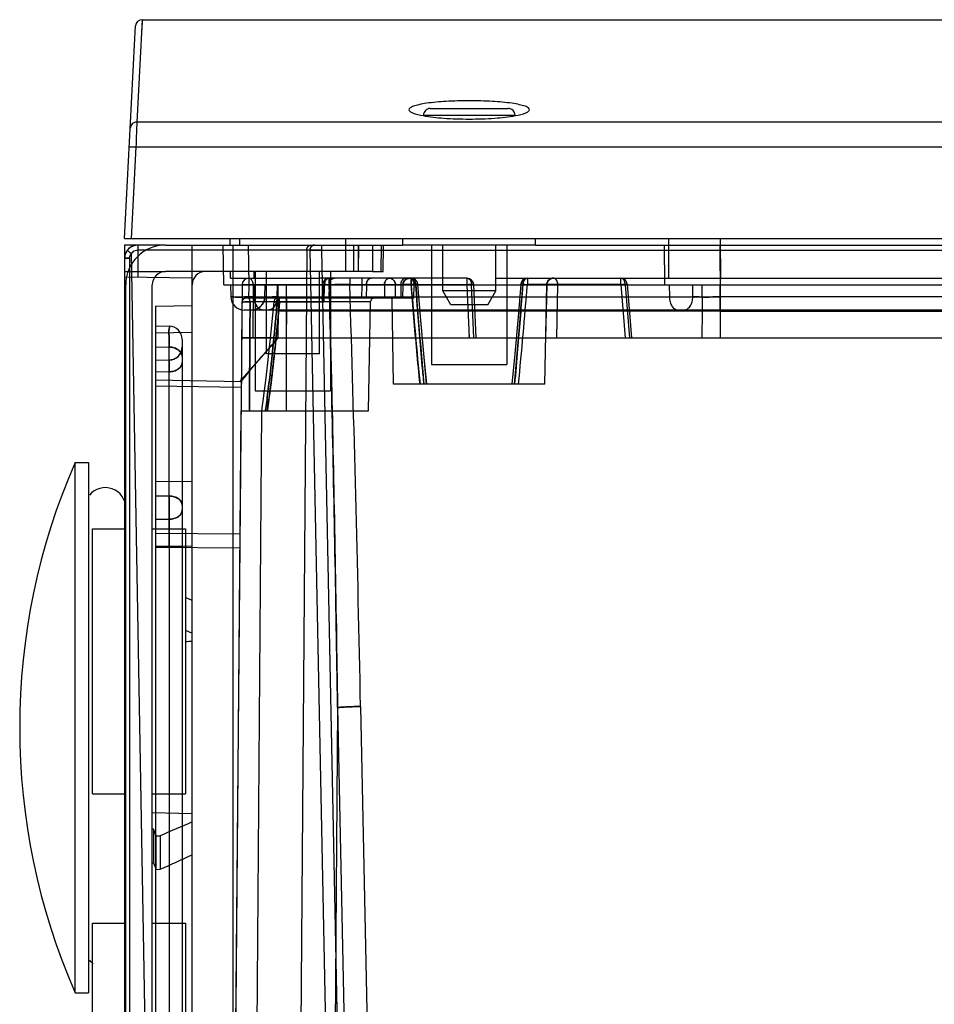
# Model space of a CAD drawing. Header units: millimetres. Extents: x 42 to 339, y 169 to 362.
# Tile 3 of 11: x 48 to 117, y 274 to 348. Entities that reach past the tile are written whole.
import ezdxf

# ---------------------------------------------------------------- set-up
doc = ezdxf.new("R2010")
doc.units = ezdxf.units.MM
doc.header["$LTSCALE"] = 34.608482
doc.layers.get('0').update_dxf_attribs({"linetype": 'CONTINUOUS'})

msp = doc.modelspace()

# ---------------------------------------------------------------- linework, layer by layer
at = {"color": 7, "linetype": 'Continuous'}
for p, q in [((56.78, 348.063), (56.74, 347.305)), ((56.78, 348.063), (56.753, 347.564)), ((56.78, 348.063), (128.069, 348.063)), ((55.44, 331.563), (56.28, 347.589)), ((56.753, 347.564), (56.375, 340.339)), ((78.501, 341.363), (84.38, 341.363)), ((325.394, 340.339), (56.375, 340.339)), ((77.99, 340.863), (84.891, 340.863)), ((56.302, 338.47), (55.94, 331.563)), ((56.302, 338.47), (325.346, 338.47)), ((55.44, 331.563), (330.94, 331.563)), ((63.419, 331.063), (63.414, 331.563)), ((64.14, 331.063), (64.14, 331.563)), ((72.14, 329.063), (72.14, 331.563)), ((76.44, 331.063), (76.436, 331.563)), ((86.44, 331.063), (86.445, 331.563)), ((96.494, 328.563), (96.483, 331.563)), ((100.403, 328.563), (100.392, 331.563)), ((55.44, 331.063), (55.44, 233.189)), ((58.54, 331.063), (55.44, 331.063)), ((56.44, 331.063), (56.44, 328.634)), ((69.421, 330.666), (56.44, 330.666)), ((58.54, 331.063), (74.14, 331.063)), ((60.54, 328.063), (60.541, 331.063)), ((62.94, 328.063), (62.888, 331.063)), ((63.64, 233.563), (63.64, 331.063)), ((64.855, 328.063), (64.803, 331.063)), ((69.18, 330.666), (68.45, 234.058)), ((69.421, 330.666), (71.371, 234.058)), ((70.288, 331.063), (70.288, 330.684)), ((70.288, 330.684), (72.238, 234.037)), ((70.288, 330.684), (309.551, 330.684)), ((72.733, 329.063), (72.741, 331.063)), ((72.733, 329.063), (72.748, 331.063)), ((73.087, 329.063), (73.094, 331.063)), ((73.087, 329.063), (73.101, 331.063)), ((74.14, 331.063), (74.14, 329.063)), ((74.14, 331.063), (76.441, 331.063)), ((74.794, 329.063), (74.829, 331.063)), ((74.94, 329.063), (74.975, 331.063)), ((86.44, 331.063), (76.441, 331.063)), ((78.605, 331.063), (78.605, 322.063)), ((79.44, 327.602), (79.44, 331.063)), ((83.44, 327.602), (83.44, 331.063)), ((84.275, 331.063), (84.275, 322.063)), ((86.44, 331.063), (170.519, 331.063)), ((96.178, 328.063), (96.157, 331.063)), ((100.341, 331.063), (100.369, 327.145)), ((55.826, 330.066), (55.826, 233.81)), ((55.952, 330.423), (57.634, 234.058)), ((55.44, 329.063), (58.54, 329.063)), ((74.14, 329.063), (58.54, 329.063)), ((60.54, 304.259), (60.54, 329.063)), ((63.44, 328.563), (63.436, 329.063)), ((65.231, 328.563), (65.227, 329.063)), ((65.305, 329.063), (65.305, 320.063)), ((66.14, 322.863), (66.14, 329.063)), ((70.14, 322.863), (70.14, 329.063)), ((70.975, 329.063), (70.975, 320.063)), ((74.14, 329.063), (74.94, 329.063)), ((60.54, 328.563), (55.44, 328.652)), ((63.44, 328.563), (66.14, 328.563)), ((64.809, 328.563), (64.809, 328.072)), ((66.14, 328.563), (70.14, 328.563)), ((79.44, 328.563), (70.14, 328.563)), ((72.426, 328.563), (71.265, 328.563)), ((72.426, 328.563), (72.426, 328.089)), ((73.33, 328.563), (73.33, 328.072)), ((76.932, 328.563), (76.639, 328.563)), ((76.932, 328.563), (76.639, 328.563)), ((77.059, 328.563), (77.059, 328.089)), ((77.059, 328.089), (77.059, 328.563)), ((81.275, 328.563), (79.44, 328.563)), ((83.44, 328.563), (174.44, 328.563)), ((85.821, 328.563), (85.821, 328.089)), ((92.861, 328.089), (92.861, 328.563)), ((55.54, 231.363), (55.54, 328.063)), ((57.54, 228.063), (57.54, 328.063)), ((62.94, 328.063), (329.44, 328.063)), ((64.309, 328.067), (63.44, 228.563)), ((63.44, 328.063), (63.456, 327.145)), ((64.809, 328.072), (64.8, 327.063)), ((81.617, 328.072), (64.809, 328.072)), ((65.152, 328.072), (65.117, 324.063)), ((65.198, 328.063), (65.214, 327.145)), ((66.024, 327.145), (66.04, 328.063)), ((66.966, 327.145), (66.982, 328.063)), ((67.005, 328.063), (67.04, 326.063)), ((67.633, 328.063), (67.668, 326.063)), ((70.378, 328.077), (70.348, 327.018)), ((70.476, 326.765), (70.511, 328.067)), ((70.511, 328.067), (70.476, 326.765)), ((70.879, 328.067), (70.511, 328.067)), ((70.878, 328.072), (70.849, 327.063)), ((72.426, 328.089), (77.059, 328.089)), ((73.33, 328.072), (73.322, 327.063)), ((73.683, 328.072), (73.676, 327.063)), ((75.048, 328.072), (75.056, 327.063)), ((75.886, 327.063), (75.877, 328.072)), ((76.285, 328.072), (76.268, 327.063)), ((76.432, 328.072), (76.414, 327.063)), ((77.272, 327.063), (77.287, 328.072)), ((80.04, 326.563), (79.44, 327.602)), ((83.44, 327.602), (79.44, 327.602)), ((81.448, 324.063), (81.288, 328.072)), ((81.791, 324.063), (81.617, 328.072)), ((81.949, 324.063), (81.774, 328.084)), ((82.84, 326.563), (83.44, 327.602)), ((87.282, 328.072), (85.476, 328.072)), ((92.861, 328.089), (85.821, 328.089)), ((87.151, 320.563), (87.282, 328.072)), ((87.278, 328.072), (87.2, 324.063)), ((87.279, 328.072), (87.201, 324.063)), ((88.043, 324.063), (88.121, 328.072)), ((93.203, 328.072), (88.121, 328.072)), ((92.861, 328.089), (93.187, 324.063)), ((93.203, 328.072), (93.528, 324.063)), ((93.359, 328.103), (93.686, 324.063)), ((96.521, 328.063), (96.528, 327.145)), ((98.298, 327.145), (98.305, 328.063)), ((98.977, 328.063), (98.991, 326.063)), ((100.349, 328.063), (100.363, 326.063)), ((100.356, 327.145), (100.362, 328.063)), ((64.339, 326.914), (64.298, 326.765)), ((64.448, 327.023), (64.339, 326.914)), ((64.597, 327.063), (64.448, 327.023)), ((77.272, 327.063), (64.597, 327.063)), ((65.214, 327.145), (98.298, 327.145)), ((75.73, 320.563), (75.617, 327.063)), ((100.356, 327.145), (100.356, 326.163)), ((326.356, 327.145), (100.356, 327.145)), ((100.369, 326.163), (100.369, 327.145)), ((57.79, 326.463), (60.54, 326.511)), ((57.79, 326.463), (57.79, 235.663)), ((64.294, 326.765), (64.229, 318.563)), ((327.925, 326.163), (64.456, 326.163)), ((73.985, 326.768), (64.918, 326.768)), ((65.33, 326.211), (65.025, 326.163)), ((70.476, 326.765), (66.96, 326.765)), ((67.631, 326.768), (67.643, 318.563)), ((73.842, 318.563), (73.985, 326.768)), ((82.84, 326.563), (80.04, 326.563)), ((67.04, 326.063), (67.005, 324.018)), ((67.668, 326.063), (67.04, 326.063)), ((67.668, 326.063), (67.633, 324.063)), ((98.991, 326.063), (67.668, 326.063)), ((98.991, 326.063), (98.977, 324.063)), ((100.363, 326.063), (98.991, 326.063)), ((100.363, 326.063), (100.349, 324.063)), ((100.363, 326.063), (325.24, 326.063)), ((57.79, 324.963), (58.808, 324.945)), ((57.79, 324.442), (60.54, 324.49)), ((59.79, 323.945), (59.79, 238.745)), ((64.144, 320.746), (67.005, 324.022)), ((64.274, 324.063), (327.93, 324.063)), ((81.448, 324.063), (81.44, 324.247)), ((57.79, 323.381), (58.808, 323.364)), ((58.808, 310.37), (58.808, 323.364)), ((58.808, 322.381), (57.79, 322.363)), ((70.14, 322.863), (66.14, 322.863)), ((78.605, 322.063), (84.275, 322.063)), ((58.808, 321.502), (57.79, 321.484)), ((64.245, 320.75), (57.79, 320.863)), ((64.241, 320.311), (57.79, 320.424)), ((87.151, 320.563), (75.73, 320.563)), ((65.305, 320.063), (70.975, 320.063)), ((64.226, 318.563), (73.842, 318.563)), ((65.768, 318.563), (65.095, 228.563)), ((51.715, 274.663), (51.715, 314.663)), ((51.715, 314.663), (52.74, 314.663)), ((52.74, 314.663), (52.74, 274.663)), ((60.54, 313.223), (57.79, 313.203)), ((57.79, 312.142), (58.808, 312.135)), ((59.79, 311.428), (59.79, 308.317)), ((58.808, 310.37), (57.79, 310.363)), ((53.04, 289.663), (53.04, 309.663)), ((53.04, 309.663), (55.54, 309.663)), ((57.54, 309.663), (60.04, 309.663)), ((64.145, 309.256), (57.79, 309.302)), ((60.04, 309.663), (60.04, 289.663)), ((60.54, 308.345), (57.79, 308.325)), ((57.79, 308.325), (58.808, 308.317)), ((58.808, 308.249), (57.79, 308.242)), ((64.135, 308.196), (57.79, 308.242)), ((58.808, 308.317), (58.808, 251.808)), ((58.808, 308.317), (59.79, 308.317)), ((59.79, 308.249), (58.808, 308.249)), ((60.54, 304.259), (60.04, 304.488)), ((60.54, 304.259), (60.04, 304.488)), ((60.54, 301.154), (60.54, 304.259)), ((60.04, 302), (60.54, 301.784)), ((60.04, 302), (60.54, 301.784)), ((60.54, 288.171), (60.54, 301.154)), ((71.513, 296.17), (71.002, 228.563)), ((71.513, 296.17), (72.877, 228.563)), ((73.245, 296.257), (74.611, 228.563)), ((53.04, 289.663), (55.54, 289.663)), ((57.54, 289.663), (60.04, 289.663)), ((57.54, 288.252), (60.54, 288.171)), ((60.54, 285.067), (60.54, 288.171)), ((57.64, 287.011), (57.54, 287.012)), ((57.64, 287.011), (57.64, 284.464)), ((57.84, 286.508), (57.64, 287.011)), ((57.84, 283.967), (57.84, 286.508)), ((57.84, 286.508), (58.14, 286.504)), ((58.14, 286.504), (58.14, 283.97)), ((60.54, 233.563), (60.54, 285.067)), ((57.54, 284.463), (57.64, 284.464)), ((57.64, 284.464), (57.84, 283.967)), ((57.84, 283.967), (58.14, 283.97)), ((53.04, 249.413), (53.04, 279.913)), ((53.04, 279.913), (55.54, 279.913)), ((57.54, 279.913), (60.04, 279.913)), ((60.04, 279.913), (60.04, 249.413)), ((51.715, 274.663), (52.74, 274.663))]:
    msp.add_line(p, q, dxfattribs=at)
for points in [[(55.637, 330.659), (55.491, 330.377), (55.44, 330.063)], [(56.44, 331.063), (56.135, 331.015), (55.858, 330.876), (55.637, 330.659)], [(76.432, 328.072), (76.467, 328.246), (76.56, 328.398), (76.699, 328.505), (76.828, 328.552), (76.932, 328.563)], [(76.432, 328.072), (76.502, 328.318), (76.685, 328.498), (76.932, 328.563)], [(78.227, 320.563), (78.003, 322.876), (77.779, 325.39), (77.555, 328.104)], [(78.229, 320.563), (78.008, 322.863), (77.784, 325.376), (77.558, 328.103)], [(85.323, 328.103), (85.095, 325.358), (84.871, 322.845), (84.652, 320.563)], [(66.024, 327.145), (65.971, 326.84), (65.827, 326.567), (65.607, 326.35), (65.33, 326.211)], [(67.002, 327.063), (66.86, 327.027), (66.752, 326.929), (66.703, 326.79)], [(66.861, 327.027), (66.753, 326.929), (66.704, 326.79)], [(66.703, 326.79), (66.41, 323.789), (66.103, 321.046), (65.776, 318.563)], [(85.096, 325.375), (84.872, 322.861), (84.652, 320.563)], [(59.79, 323.38), (59.742, 323.074), (59.604, 322.798), (59.387, 322.578), (59.113, 322.434)], [(59.604, 322.798), (59.387, 322.578), (59.113, 322.434), (58.808, 322.381)], [(64.226, 318.563), (63.965, 288.563), (63.703, 258.563), (63.44, 228.563)]]:
    msp.add_lwpolyline(points, dxfattribs=at)
for centre, radius, start, end in [((56.78, 347.563), 0.5, 89.98104, 177), ((56.44, 330.063), 1, 89.99953, 180), ((58.54, 328.063), 3, 90, 180), ((58.54, 328.063), 1, 90, 180), ((61.54, 328.063), 1, 90, 180), ((64.809, 328.063), 0.5, 90, 179.5), ((70.878, 328.063), 0.5, 90, 178.39449), ((70.971, 328.158), 0.438, 137.28183, 143.54336), ((75.401, 328.063), 0.5, 89.46741, 89.99703), ((76.932, 328.063), 0.5, 90, 179), ((77.059, 328.063), 0.5, 4.82863, 90), ((77.059, 328.063), 0.5, 4.58156, 89.935), ((81.275, 328.063), 0.5, 2.48195, 90.00171), ((85.821, 328.063), 0.5, 90, 175.41743), ((87.778, 328.063), 0.5, 89.88532, 178.88879), ((87.779, 328.063), 0.5, 134.51791, 179.00457), ((87.782, 328.063), 0.5, 90, 179), ((87.778, 328.063), 0.5, 89.88687, 134.52013), ((92.861, 328.063), 0.5, 4.63246, 90), ((-2733.404, 240.087), 2807.211, 1.146519, 1.796435), ((-2733.088, 240.095), 2806.895, 1.146479, 1.796468), ((470.974, 359.358), 395.154, 184.5387, 185.6343), ((-308.091, 359.358), 395.152, 354.36572, 355.46132), ((-308.717, 359.398), 395.779, 354.36887, 355.46273), ((64.456, 327.163), 1, 180.99982, 269.9997), ((64.597, 326.763), 0.3, 90, 179.5), ((65.025, 327.163), 1, 270, 359), ((74.285, 326.763), 0.3, 90.00289, 179), ((98.433, 1777.639), 1450.495, 269.92472, 270.076446), ((98.436, 1633.461), 1306.317, 269.916293, 270.084766), ((58.79, 323.945), 1, 0.00698, 88.99857), ((58.79, 323.38), 1, 271, 360), ((97.54, 294.663), 50, 156.42182, 203.57818), ((53.99, 311.213), 1.55, 0, 140.24196), ((53.99, 278.113), 1.55, 219.75804, 233.65004)]:
    msp.add_arc(centre, radius, start, end, dxfattribs=at)
for points, knots in [([(81.44, 341.948), (80.856, 341.948), (79.778, 341.918), (78.511, 341.81), (77.693, 341.668), (77.316, 341.572), (77.093, 341.48), (76.967, 341.41), (76.892, 341.327), (76.893, 341.274)], [0, 0, 0, 0, 0.373995, 0.690878, 0.813017, 0.905336, 0.939691, 0.966307, 1, 1, 1, 1]), ([(85.988, 341.274), (85.989, 341.327), (85.914, 341.41), (85.788, 341.48), (85.564, 341.572), (85.188, 341.668), (84.37, 341.81), (83.103, 341.918), (82.024, 341.948), (81.44, 341.948)], [0, 0, 0, 0, 0.033693, 0.060313, 0.09467, 0.186988, 0.309122, 0.625998, 1, 1, 1, 1]), ([(76.893, 341.274), (76.894, 341.228), (76.983, 341.118), (77.339, 340.956), (77.686, 340.876), (77.953, 340.826)], [0, 0, 0, 0, 0.116678, 0.315072, 1, 1, 1, 1]), ([(78.501, 341.363), (78.435, 341.363), (78.302, 341.337), (78.133, 341.227), (78.018, 341.061), (77.99, 340.928), (77.99, 340.863)], [0, 0, 0, 0, 0.250104, 0.500147, 0.750107, 1, 1, 1, 1]), ([(84.891, 340.863), (84.891, 340.928), (84.863, 341.061), (84.748, 341.227), (84.578, 341.337), (84.446, 341.363), (84.38, 341.363)], [0, 0, 0, 0, 0.249898, 0.499853, 0.749891, 1, 1, 1, 1]), ([(84.922, 340.825), (85.19, 340.875), (85.539, 340.955), (85.897, 341.118), (85.987, 341.228), (85.988, 341.274)], [0, 0, 0, 0, 0.685131, 0.883499, 1, 1, 1, 1]), ([(56.375, 340.339), (56.252, 340.339), (55.996, 340.243), (55.882, 339.994), (55.876, 339.872)], [0, 0, 0, 0, 0.502234, 1, 1, 1, 1]), ([(56.375, 340.339), (56.372, 340.266), (56.349, 339.643), (56.324, 339.02), (56.302, 338.47)], [0, 0, 0, 0, 0.117284, 1, 1, 1, 1]), ([(77.953, 340.826), (78.467, 340.73), (79.631, 340.608), (80.797, 340.569), (81.44, 340.569)], [0, 0, 0, 0, 0.448747, 1, 1, 1, 1]), ([(81.44, 340.569), (82.082, 340.569), (83.247, 340.607), (84.408, 340.729), (84.922, 340.825)], [0, 0, 0, 0, 0.550968, 1, 1, 1, 1]), ([(55.802, 338.47), (55.803, 338.473), (55.821, 338.475), (55.845, 338.479), (55.893, 338.48), (55.982, 338.481), (56.121, 338.478), (56.238, 338.473), (56.302, 338.47)], [0, 0, 0, 0, 0.021854, 0.079373, 0.171618, 0.295654, 0.61934, 1, 1, 1, 1]), ([(55.952, 330.423), (55.899, 330.463), (55.791, 330.528), (55.735, 330.613), (55.627, 330.645), (55.637, 330.659)], [0, 0, 0, 0, 0.50218, 0.866264, 1, 1, 1, 1]), ([(55.952, 330.423), (55.899, 330.463), (55.791, 330.528), (55.735, 330.613), (55.627, 330.645), (55.637, 330.659)], [0, 0, 0, 0, 0.502157, 0.866252, 1, 1, 1, 1]), ([(56.44, 330.666), (56.374, 330.665), (56.242, 330.646), (56.078, 330.551), (55.987, 330.469), (55.952, 330.423)], [0, 0, 0, 0, 0.353898, 0.692873, 1, 1, 1, 1]), ([(69.18, 330.666), (69.18, 330.734), (69.211, 330.868), (69.34, 331.022), (69.466, 331.063), (69.526, 331.063)], [0, 0, 0, 0, 0.353784, 0.687475, 1, 1, 1, 1]), ([(69.421, 330.666), (69.422, 330.733), (69.452, 330.865), (69.578, 331.02), (69.706, 331.063), (69.768, 331.063)], [0, 0, 0, 0, 0.345702, 0.678451, 1, 1, 1, 1]), ([(69.768, 331.063), (69.709, 331.063), (69.584, 331.024), (69.454, 330.872), (69.422, 330.736), (69.421, 330.666)], [0, 0, 0, 0, 0.305055, 0.63645, 1, 1, 1, 1]), ([(69.421, 330.666), (69.496, 330.67), (69.671, 330.675), (69.96, 330.68), (70.174, 330.683), (70.288, 330.684)], [0, 0, 0, 0, 0.257964, 0.607182, 1, 1, 1, 1]), ([(70.288, 330.684), (70.174, 330.683), (69.96, 330.68), (69.671, 330.675), (69.496, 330.67), (69.421, 330.666)], [0, 0, 0, 0, 0.392831, 0.742047, 1, 1, 1, 1]), ([(55.44, 330.063), (55.44, 330.079), (55.541, 330.044), (55.635, 330.078), (55.76, 330.066), (55.826, 330.066)], [0, 0, 0, 0, 0.127047, 0.48488, 1, 1, 1, 1]), ([(55.826, 330.066), (55.803, 330.066), (55.755, 330.066), (55.684, 330.066), (55.626, 330.066), (55.583, 330.065), (55.554, 330.065), (55.527, 330.065), (55.504, 330.065), (55.485, 330.064), (55.471, 330.064), (55.461, 330.064), (55.456, 330.064), (55.451, 330.064), (55.447, 330.063), (55.444, 330.063), (55.442, 330.063), (55.441, 330.063), (55.44, 330.063), (55.44, 330.063)], [0, 0, 0, 0, 0.184357, 0.371161, 0.549919, 0.632653, 0.708964, 0.77751, 0.837573, 0.888584, 0.92998, 0.946918, 0.961379, 0.973431, 0.983142, 0.99058, 0.995816, 0.998922, 1, 1, 1, 1]), ([(55.826, 330.066), (55.827, 330.111), (55.837, 330.201), (55.879, 330.323), (55.925, 330.394), (55.952, 330.423)], [0, 0, 0, 0, 0.352464, 0.692143, 1, 1, 1, 1]), ([(65.049, 328.419), (65.029, 328.448), (64.984, 328.499), (64.901, 328.551), (64.839, 328.563), (64.809, 328.563)], [0, 0, 0, 0, 0.36256, 0.69171, 1, 1, 1, 1]), ([(65.152, 328.072), (65.151, 328.112), (65.143, 328.196), (65.11, 328.314), (65.072, 328.387), (65.049, 328.419)], [0, 0, 0, 0, 0.333925, 0.678661, 1, 1, 1, 1]), ([(70.62, 328.418), (70.596, 328.386), (70.556, 328.315), (70.52, 328.195), (70.511, 328.11), (70.511, 328.067)], [0, 0, 0, 0, 0.316857, 0.653007, 1, 1, 1, 1]), ([(70.62, 328.418), (70.596, 328.386), (70.556, 328.315), (70.52, 328.195), (70.511, 328.11), (70.511, 328.067)], [0, 0, 0, 0, 0.316857, 0.653007, 1, 1, 1, 1]), ([(70.878, 328.563), (70.846, 328.563), (70.781, 328.551), (70.691, 328.5), (70.641, 328.447), (70.62, 328.418)], [0, 0, 0, 0, 0.306265, 0.639419, 1, 1, 1, 1]), ([(70.878, 328.563), (70.851, 328.563), (70.795, 328.554), (70.716, 328.517), (70.671, 328.477), (70.65, 328.455)], [0, 0, 0, 0, 0.309326, 0.643579, 1, 1, 1, 1]), ([(70.878, 328.072), (70.881, 328.13), (70.884, 328.239), (70.878, 328.402), (70.865, 328.48), (70.892, 328.563), (70.878, 328.563)], [0, 0, 0, 0, 0.357431, 0.68747, 0.912899, 1, 1, 1, 1]), ([(70.877, 328.481), (70.874, 328.443), (70.873, 328.356), (70.888, 328.22), (70.882, 328.121), (70.878, 328.072)], [0, 0, 0, 0, 0.276689, 0.639726, 1, 1, 1, 1]), ([(70.878, 328.563), (70.881, 328.563), (70.88, 328.544), (70.88, 328.523), (70.878, 328.496), (70.877, 328.481)], [0, 0, 0, 0, 0.116554, 0.447032, 1, 1, 1, 1]), ([(71.265, 328.563), (71.197, 328.563), (71.049, 328.507), (70.912, 328.312), (70.88, 328.15), (70.879, 328.067)], [0, 0, 0, 0, 0.300468, 0.636289, 1, 1, 1, 1]), ([(70.879, 328.067), (70.88, 328.154), (70.914, 328.32), (71.057, 328.512), (71.202, 328.563), (71.269, 328.563)], [0, 0, 0, 0, 0.37882, 0.710413, 1, 1, 1, 1]), ([(73.683, 328.072), (73.684, 328.104), (73.689, 328.169), (73.707, 328.248), (73.728, 328.308), (73.746, 328.349), (73.763, 328.38), (73.778, 328.403), (73.789, 328.419), (73.8, 328.435), (73.817, 328.455), (73.839, 328.478), (73.868, 328.503), (73.91, 328.532), (73.967, 328.556), (74.014, 328.563), (74.037, 328.563)], [0, 0, 0, 0, 0.144421, 0.294363, 0.364897, 0.431833, 0.494915, 0.524975, 0.554039, 0.582855, 0.611777, 0.66976, 0.7277, 0.785362, 0.8992, 1, 1, 1, 1]), ([(74.037, 328.563), (74.014, 328.563), (73.966, 328.556), (73.909, 328.531), (73.868, 328.503), (73.839, 328.478), (73.812, 328.45), (73.788, 328.42), (73.767, 328.387), (73.747, 328.351), (73.729, 328.311), (73.708, 328.252), (73.689, 328.172), (73.684, 328.106), (73.683, 328.072)], [0, 0, 0, 0, 0.102931, 0.216088, 0.273399, 0.33098, 0.3886, 0.445962, 0.503821, 0.565489, 0.630863, 0.699708, 0.846054, 1, 1, 1, 1]), ([(73.683, 328.072), (73.684, 328.104), (73.689, 328.169), (73.707, 328.248), (73.728, 328.308), (73.746, 328.349), (73.763, 328.38), (73.778, 328.403), (73.789, 328.419), (73.8, 328.435), (73.817, 328.455), (73.839, 328.478), (73.868, 328.503), (73.91, 328.532), (73.967, 328.556), (74.014, 328.563), (74.037, 328.563)], [0, 0, 0, 0, 0.14442, 0.294361, 0.364894, 0.431831, 0.494912, 0.524972, 0.554036, 0.582852, 0.611774, 0.669756, 0.727696, 0.785358, 0.899195, 1, 1, 1, 1]), ([(75.401, 328.563), (75.34, 328.563), (75.206, 328.507), (75.079, 328.318), (75.049, 328.158), (75.048, 328.072)], [0, 0, 0, 0, 0.280406, 0.605265, 1, 1, 1, 1]), ([(75.048, 328.072), (75.048, 328.114), (75.057, 328.199), (75.092, 328.317), (75.131, 328.388), (75.153, 328.419)], [0, 0, 0, 0, 0.348286, 0.684674, 1, 1, 1, 1]), ([(75.153, 328.419), (75.175, 328.449), (75.222, 328.501), (75.309, 328.551), (75.372, 328.563), (75.401, 328.563)], [0, 0, 0, 0, 0.367438, 0.703386, 1, 1, 1, 1]), ([(75.401, 328.563), (75.482, 328.563), (75.647, 328.517), (75.829, 328.332), (75.876, 328.16), (75.877, 328.072)], [0, 0, 0, 0, 0.32349, 0.646927, 1, 1, 1, 1]), ([(75.735, 328.419), (75.705, 328.45), (75.638, 328.503), (75.522, 328.552), (75.44, 328.563), (75.401, 328.563)], [0, 0, 0, 0, 0.343926, 0.684064, 1, 1, 1, 1]), ([(75.877, 328.072), (75.877, 328.114), (75.865, 328.2), (75.816, 328.32), (75.764, 328.389), (75.735, 328.419)], [0, 0, 0, 0, 0.335805, 0.669635, 1, 1, 1, 1]), ([(76.285, 328.072), (76.286, 328.104), (76.291, 328.169), (76.309, 328.248), (76.33, 328.308), (76.348, 328.349), (76.365, 328.38), (76.38, 328.403), (76.391, 328.419), (76.403, 328.435), (76.419, 328.455), (76.441, 328.478), (76.47, 328.503), (76.513, 328.532), (76.569, 328.556), (76.617, 328.563), (76.639, 328.563)], [0, 0, 0, 0, 0.14442, 0.294361, 0.364894, 0.431831, 0.494912, 0.524972, 0.554036, 0.582852, 0.611774, 0.669756, 0.727696, 0.785358, 0.899195, 1, 1, 1, 1]), ([(76.285, 328.072), (76.286, 328.104), (76.291, 328.169), (76.309, 328.248), (76.33, 328.308), (76.348, 328.349), (76.365, 328.38), (76.38, 328.403), (76.391, 328.419), (76.403, 328.435), (76.419, 328.455), (76.441, 328.478), (76.47, 328.503), (76.513, 328.532), (76.569, 328.556), (76.617, 328.563), (76.639, 328.563)], [0, 0, 0, 0, 0.144421, 0.294363, 0.364897, 0.431833, 0.494915, 0.524975, 0.55404, 0.582855, 0.611777, 0.66976, 0.7277, 0.785362, 0.8992, 1, 1, 1, 1]), ([(77.133, 328.474), (77.115, 328.493), (77.075, 328.525), (77.006, 328.556), (76.956, 328.563), (76.932, 328.563)], [0, 0, 0, 0, 0.346745, 0.672544, 1, 1, 1, 1]), ([(76.932, 328.563), (76.963, 328.563), (77.027, 328.551), (77.113, 328.499), (77.16, 328.448), (77.181, 328.419)], [0, 0, 0, 0, 0.311597, 0.641185, 1, 1, 1, 1]), ([(77.404, 328.071), (77.4, 328.131), (77.382, 328.248), (77.324, 328.412), (77.208, 328.527), (77.107, 328.563), (77.059, 328.563)], [0, 0, 0, 0, 0.275146, 0.537991, 0.778828, 1, 1, 1, 1]), ([(77.405, 328.072), (77.401, 328.129), (77.383, 328.244), (77.327, 328.408), (77.21, 328.526), (77.108, 328.563), (77.06, 328.563)], [0, 0, 0, 0, 0.26352, 0.531131, 0.778128, 1, 1, 1, 1]), ([(77.287, 328.072), (77.291, 328.118), (77.283, 328.22), (77.224, 328.357), (77.165, 328.439), (77.133, 328.474)], [0, 0, 0, 0, 0.317477, 0.678052, 1, 1, 1, 1]), ([(77.181, 328.419), (77.205, 328.387), (77.244, 328.314), (77.279, 328.196), (77.286, 328.112), (77.286, 328.072)], [0, 0, 0, 0, 0.324251, 0.668853, 1, 1, 1, 1]), ([(81.288, 328.072), (81.283, 328.128), (81.28, 328.235), (81.283, 328.398), (81.299, 328.477), (81.26, 328.563), (81.275, 328.563)], [0, 0, 0, 0, 0.343325, 0.676258, 0.91001, 1, 1, 1, 1]), ([(81.284, 328.474), (81.282, 328.491), (81.276, 328.52), (81.276, 328.542), (81.271, 328.563), (81.275, 328.563)], [0, 0, 0, 0, 0.554703, 0.888125, 1, 1, 1, 1]), ([(81.275, 328.563), (81.336, 328.563), (81.473, 328.502), (81.589, 328.309), (81.617, 328.153), (81.617, 328.072)], [0, 0, 0, 0, 0.284823, 0.626724, 1, 1, 1, 1]), ([(81.275, 328.563), (81.304, 328.563), (81.367, 328.551), (81.45, 328.499), (81.495, 328.448), (81.515, 328.419)], [0, 0, 0, 0, 0.308757, 0.637951, 1, 1, 1, 1]), ([(81.288, 328.072), (81.282, 328.118), (81.276, 328.214), (81.288, 328.348), (81.291, 328.437), (81.284, 328.474)], [0, 0, 0, 0, 0.348057, 0.714831, 1, 1, 1, 1]), ([(81.515, 328.419), (81.538, 328.387), (81.576, 328.314), (81.609, 328.195), (81.617, 328.112), (81.617, 328.072)], [0, 0, 0, 0, 0.32271, 0.66751, 1, 1, 1, 1]), ([(85.476, 328.072), (85.48, 328.129), (85.498, 328.244), (85.554, 328.408), (85.671, 328.526), (85.773, 328.563), (85.821, 328.563)], [0, 0, 0, 0, 0.263638, 0.531208, 0.778158, 1, 1, 1, 1]), ([(85.616, 328.466), (85.583, 328.433), (85.529, 328.351), (85.495, 328.212), (85.481, 328.118), (85.476, 328.072)], [0, 0, 0, 0, 0.326069, 0.674067, 1, 1, 1, 1]), ([(87.279, 328.072), (87.28, 328.13), (87.304, 328.253), (87.407, 328.416), (87.573, 328.534), (87.709, 328.563), (87.778, 328.563)], [0, 0, 0, 0, 0.226687, 0.477171, 0.73054, 1, 1, 1, 1]), ([(88.019, 328.419), (87.998, 328.449), (87.952, 328.5), (87.868, 328.551), (87.807, 328.563), (87.778, 328.563)], [0, 0, 0, 0, 0.369691, 0.705243, 1, 1, 1, 1]), ([(88.121, 328.072), (88.124, 328.129), (88.112, 328.249), (88.035, 328.402), (87.931, 328.53), (87.828, 328.563), (87.779, 328.563)], [0, 0, 0, 0, 0.26353, 0.53966, 0.775329, 1, 1, 1, 1]), ([(88.121, 328.072), (88.121, 328.114), (88.112, 328.198), (88.078, 328.317), (88.041, 328.388), (88.019, 328.419)], [0, 0, 0, 0, 0.348991, 0.685636, 1, 1, 1, 1]), ([(93.203, 328.072), (93.2, 328.131), (93.181, 328.247), (93.125, 328.411), (93.009, 328.526), (92.908, 328.563), (92.861, 328.563)], [0, 0, 0, 0, 0.273109, 0.537669, 0.780172, 1, 1, 1, 1]), ([(64.809, 328.072), (64.725, 328.072), (64.565, 328.087), (64.443, 328.046), (64.309, 328.09), (64.309, 328.067)], [0, 0, 0, 0, 0.499757, 0.865767, 1, 1, 1, 1]), ([(64.309, 328.067), (64.309, 328.085), (64.416, 328.059), (64.519, 328.089), (64.732, 328.077), (64.941, 328.078), (65.085, 328.074), (65.152, 328.072)], [0, 0, 0, 0, 0.063592, 0.239361, 0.490311, 0.763174, 1, 1, 1, 1]), ([(64.309, 328.067), (64.309, 328.069), (64.319, 328.07), (64.33, 328.072), (64.351, 328.073), (64.373, 328.075), (64.399, 328.076), (64.424, 328.076), (64.442, 328.077), (64.45, 328.077)], [0, 0, 0, 0, 0.041166, 0.142907, 0.289475, 0.459647, 0.63218, 0.825747, 1, 1, 1, 1]), ([(64.45, 328.077), (64.493, 328.078), (64.592, 328.079), (64.759, 328.08), (64.95, 328.077), (65.085, 328.074), (65.152, 328.072)], [0, 0, 0, 0, 0.185006, 0.422894, 0.713429, 1, 1, 1, 1]), ([(70.538, 328.063), (70.508, 328.063), (70.459, 328.087), (70.416, 328.079), (70.363, 328.076), (70.454, 328.069), (70.478, 328.069), (70.511, 328.067)], [0, 0, 0, 0, 0.2988, 0.479357, 0.548126, 0.660459, 1, 1, 1, 1]), ([(70.511, 328.067), (70.488, 328.068), (70.446, 328.067), (70.413, 328.078), (70.379, 328.07), (70.381, 328.082), (70.401, 328.076), (70.42, 328.078), (70.455, 328.071), (70.492, 328.103), (70.527, 328.078), (70.538, 328.063)], [0, 0, 0, 0, 0.234694, 0.37536, 0.437459, 0.442532, 0.490719, 0.572767, 0.678459, 0.813848, 1, 1, 1, 1]), ([(70.878, 328.072), (70.854, 328.072), (70.808, 328.07), (70.743, 328.081), (70.686, 328.051), (70.636, 328.078), (70.602, 328.103), (70.555, 328.111), (70.538, 328.079), (70.538, 328.063)], [0, 0, 0, 0, 0.191953, 0.365354, 0.523028, 0.661198, 0.778044, 0.873804, 1, 1, 1, 1]), ([(70.538, 328.063), (70.551, 328.063), (70.576, 328.083), (70.623, 328.076), (70.675, 328.077), (70.736, 328.075), (70.804, 328.074), (70.852, 328.072), (70.878, 328.072)], [0, 0, 0, 0, 0.116778, 0.246749, 0.40045, 0.578114, 0.778885, 1, 1, 1, 1]), ([(72.426, 328.089), (72.233, 328.087), (71.862, 328.084), (71.346, 328.077), (71.024, 328.071), (70.879, 328.067)], [0, 0, 0, 0, 0.375268, 0.718446, 1, 1, 1, 1]), ([(70.879, 328.067), (71.024, 328.071), (71.347, 328.077), (71.862, 328.084), (72.233, 328.087), (72.426, 328.089)], [0, 0, 0, 0, 0.281564, 0.624737, 1, 1, 1, 1]), ([(71.513, 296.17), (71.472, 298.828), (71.299, 309.461), (71.078, 320.094), (70.879, 328.067)], [0, 0, 0, 0, 0.250007, 1, 1, 1, 1]), ([(70.879, 328.067), (70.945, 325.409), (71.196, 314.778), (71.391, 304.145), (71.513, 296.17)], [0, 0, 0, 0, 0.249993, 1, 1, 1, 1]), ([(73.683, 328.072), (73.666, 328.072), (73.612, 328.072), (73.516, 328.072), (73.416, 328.072), (73.352, 328.072), (73.33, 328.072)], [0, 0, 0, 0, 0.14553, 0.46144, 0.809105, 1, 1, 1, 1]), ([(73.683, 328.072), (73.662, 328.072), (73.604, 328.072), (73.505, 328.072), (73.408, 328.072), (73.348, 328.072), (73.33, 328.072)], [0, 0, 0, 0, 0.176855, 0.493176, 0.842217, 1, 1, 1, 1]), ([(75.048, 328.072), (75.117, 328.074), (75.267, 328.078), (75.495, 328.08), (75.702, 328.078), (75.829, 328.076), (75.877, 328.072)], [0, 0, 0, 0, 0.250399, 0.544206, 0.823236, 1, 1, 1, 1]), ([(76.432, 328.072), (76.432, 328.072), (76.431, 328.072), (76.431, 328.072), (76.429, 328.072), (76.426, 328.072), (76.421, 328.072), (76.414, 328.072), (76.404, 328.072), (76.388, 328.072), (76.363, 328.072), (76.335, 328.072), (76.308, 328.072), (76.293, 328.072), (76.285, 328.072)], [0, 0, 0, 0, 0.002134, 0.008127, 0.01807, 0.031973, 0.069006, 0.11995, 0.184566, 0.262614, 0.455377, 0.696222, 0.842225, 1, 1, 1, 1]), ([(76.285, 328.072), (76.293, 328.072), (76.308, 328.072), (76.335, 328.072), (76.359, 328.072), (76.38, 328.072), (76.393, 328.072), (76.405, 328.072), (76.414, 328.072), (76.421, 328.072), (76.426, 328.072), (76.429, 328.072), (76.431, 328.072), (76.431, 328.072), (76.432, 328.072), (76.432, 328.072)], [0, 0, 0, 0, 0.15919, 0.306375, 0.549143, 0.652302, 0.742699, 0.819153, 0.882443, 0.932341, 0.96862, 0.982266, 0.992023, 0.997904, 1, 1, 1, 1]), ([(77.287, 328.072), (77.22, 328.076), (77.069, 328.082), (76.854, 328.083), (76.639, 328.094), (76.535, 328.068), (76.433, 328.089), (76.432, 328.072)], [0, 0, 0, 0, 0.237545, 0.523226, 0.771243, 0.937677, 1, 1, 1, 1]), ([(77.728, 320.563), (77.644, 321.402), (77.482, 323.078), (77.26, 325.587), (77.123, 327.256), (77.058, 328.089)], [0, 0, 0, 0, 0.33505, 0.668356, 1, 1, 1, 1]), ([(77.404, 328.071), (77.421, 328.072), (77.452, 328.07), (77.49, 328.089), (77.519, 328.07), (77.541, 328.091), (77.544, 328.105), (77.553, 328.125), (77.557, 328.111), (77.559, 328.095), (77.555, 328.107), (77.548, 328.112), (77.536, 328.111), (77.521, 328.106), (77.499, 328.106), (77.469, 328.11), (77.429, 328.11), (77.379, 328.107), (77.317, 328.105), (77.243, 328.102), (77.155, 328.097), (77.092, 328.092), (77.059, 328.089)], [0, 0, 0, 0, 0.074624, 0.1292, 0.168862, 0.200114, 0.232549, 0.247684, 0.263853, 0.278175, 0.287591, 0.298815, 0.313347, 0.335252, 0.366443, 0.409271, 0.46494, 0.535647, 0.623625, 0.730418, 0.856729, 1, 1, 1, 1]), ([(77.405, 328.071), (77.423, 328.074), (77.448, 328.077), (77.48, 328.082), (77.501, 328.086), (77.518, 328.089), (77.533, 328.092), (77.543, 328.095), (77.549, 328.097), (77.553, 328.098), (77.555, 328.1), (77.557, 328.101), (77.558, 328.102), (77.558, 328.103), (77.557, 328.104), (77.555, 328.105), (77.55, 328.107), (77.543, 328.108), (77.533, 328.109), (77.522, 328.11), (77.509, 328.11), (77.494, 328.11), (77.477, 328.11), (77.457, 328.11), (77.424, 328.11), (77.377, 328.108), (77.286, 328.105), (77.179, 328.098), (77.093, 328.092), (77.059, 328.089)], [0, 0, 0, 0, 0.082122, 0.117464, 0.148488, 0.176546, 0.199272, 0.216709, 0.223468, 0.228939, 0.233159, 0.236224, 0.238318, 0.239883, 0.241687, 0.244232, 0.25201, 0.263358, 0.277834, 0.295, 0.314851, 0.33757, 0.363784, 0.394096, 0.428656, 0.51049, 0.608676, 0.8461, 1, 1, 1, 1]), ([(77.404, 328.072), (77.466, 327.228), (77.595, 325.549), (77.801, 323.046), (77.949, 321.387), (78.025, 320.563)], [0, 0, 0, 0, 0.336908, 0.670234, 1, 1, 1, 1]), ([(78.026, 320.563), (77.984, 321.026), (77.795, 323.121), (77.59, 325.624), (77.435, 327.664), (77.405, 328.071)], [0, 0, 0, 0, 0.185357, 0.837435, 1, 1, 1, 1]), ([(81.618, 328.072), (81.661, 328.074), (81.702, 328.072), (81.801, 328.09), (81.615, 328.081), (81.516, 328.081), (81.363, 328.075), (81.288, 328.072)], [0, 0, 0, 0, 0.200195, 0.240016, 0.371368, 0.644565, 1, 1, 1, 1]), ([(81.288, 328.072), (81.333, 328.073), (81.42, 328.077), (81.541, 328.081), (81.618, 328.083), (81.652, 328.084)], [0, 0, 0, 0, 0.373271, 0.71529, 1, 1, 1, 1]), ([(81.619, 328.072), (81.663, 328.074), (81.709, 328.063), (81.798, 328.1), (81.689, 328.085), (81.652, 328.084)], [0, 0, 0, 0, 0.519324, 0.56742, 1, 1, 1, 1]), ([(85.476, 328.071), (85.467, 327.951), (85.345, 326.33), (85.146, 323.826), (84.936, 321.444), (84.854, 320.563)], [0, 0, 0, 0, 0.048002, 0.64752, 1, 1, 1, 1]), ([(84.855, 320.563), (84.997, 322.105), (85.21, 324.607), (85.404, 327.111), (85.476, 328.072)], [0, 0, 0, 0, 0.616549, 1, 1, 1, 1]), ([(85.476, 328.071), (85.458, 328.074), (85.433, 328.077), (85.4, 328.082), (85.38, 328.086), (85.362, 328.089), (85.348, 328.092), (85.338, 328.095), (85.332, 328.097), (85.328, 328.098), (85.326, 328.1), (85.324, 328.101), (85.323, 328.102), (85.323, 328.103), (85.324, 328.104), (85.326, 328.105), (85.331, 328.107), (85.338, 328.108), (85.347, 328.109), (85.359, 328.11), (85.372, 328.11), (85.387, 328.11), (85.404, 328.11), (85.424, 328.11), (85.456, 328.11), (85.503, 328.108), (85.595, 328.105), (85.702, 328.098), (85.788, 328.092), (85.821, 328.089)], [0, 0, 0, 0, 0.082117, 0.117456, 0.148479, 0.17654, 0.199267, 0.216706, 0.223465, 0.228937, 0.233158, 0.236223, 0.238317, 0.239883, 0.241687, 0.244231, 0.252009, 0.263356, 0.277832, 0.294998, 0.314849, 0.337567, 0.363781, 0.394091, 0.42865, 0.510481, 0.608664, 0.846082, 1, 1, 1, 1]), ([(88.121, 328.072), (88.052, 328.076), (87.899, 328.082), (87.689, 328.084), (87.465, 328.091), (87.388, 328.074), (87.269, 328.084), (87.279, 328.072)], [0, 0, 0, 0, 0.246365, 0.536518, 0.782854, 0.945033, 1, 1, 1, 1]), ([(88.121, 328.072), (88.054, 328.075), (87.907, 328.082), (87.699, 328.084), (87.474, 328.091), (87.395, 328.073), (87.269, 328.084), (87.279, 328.072)], [0, 0, 0, 0, 0.240522, 0.517186, 0.769668, 0.942972, 1, 1, 1, 1]), ([(92.861, 328.089), (92.939, 328.095), (93.08, 328.109), (93.241, 328.104), (93.334, 328.118), (93.357, 328.105)], [0, 0, 0, 0, 0.477323, 0.839274, 1, 1, 1, 1]), ([(92.861, 328.089), (92.897, 328.092), (92.964, 328.097), (93.058, 328.103), (93.136, 328.107), (93.2, 328.11), (93.25, 328.111), (93.288, 328.111), (93.316, 328.11), (93.336, 328.109), (93.349, 328.108), (93.355, 328.106), (93.36, 328.104), (93.357, 328.1), (93.351, 328.098), (93.34, 328.094), (93.321, 328.09), (93.292, 328.084), (93.252, 328.078), (93.221, 328.074), (93.203, 328.072)], [0, 0, 0, 0, 0.165176, 0.307604, 0.426288, 0.522214, 0.597175, 0.654305, 0.696172, 0.724159, 0.74297, 0.753547, 0.757664, 0.76134, 0.770545, 0.786947, 0.814906, 0.857687, 0.918723, 1, 1, 1, 1]), ([(93.357, 328.105), (93.361, 328.103), (93.324, 328.084), (93.29, 328.088), (93.234, 328.075), (93.203, 328.072)], [0, 0, 0, 0, 0.080732, 0.420184, 1, 1, 1, 1]), ([(63.456, 327.145), (63.525, 327.145), (63.794, 327.143), (64.38, 327.144), (64.897, 327.145), (65.214, 327.145)], [0, 0, 0, 0, 0.116807, 0.45853, 1, 1, 1, 1]), ([(65.214, 327.145), (64.897, 327.145), (64.379, 327.144), (63.793, 327.143), (63.525, 327.145), (63.456, 327.145)], [0, 0, 0, 0, 0.541646, 0.883284, 1, 1, 1, 1]), ([(64.918, 326.768), (64.918, 326.805), (64.912, 326.86), (64.891, 326.929), (64.871, 326.976), (64.845, 327.014), (64.815, 327.042), (64.784, 327.059), (64.763, 327.063), (64.753, 327.063)], [0, 0, 0, 0, 0.299113, 0.448958, 0.589657, 0.715512, 0.824601, 0.917768, 1, 1, 1, 1]), ([(65.214, 327.145), (65.216, 327.02), (65.25, 326.779), (65.39, 326.46), (65.609, 326.227), (65.808, 326.163), (65.9, 326.163)], [0, 0, 0, 0, 0.287064, 0.549998, 0.787364, 1, 1, 1, 1]), ([(65.9, 326.163), (65.812, 326.163), (65.622, 326.221), (65.4, 326.444), (65.252, 326.765), (65.216, 327.015), (65.214, 327.145)], [0, 0, 0, 0, 0.20318, 0.430574, 0.700514, 1, 1, 1, 1]), ([(66.024, 327.145), (66.024, 327.145), (66.025, 327.145), (66.025, 327.145), (66.027, 327.145), (66.028, 327.145), (66.031, 327.145), (66.035, 327.145), (66.041, 327.145), (66.049, 327.145), (66.06, 327.144), (66.073, 327.144), (66.087, 327.144), (66.104, 327.144), (66.129, 327.144), (66.166, 327.144), (66.215, 327.144), (66.272, 327.144), (66.336, 327.144), (66.407, 327.144), (66.485, 327.144), (66.602, 327.144), (66.763, 327.145), (66.896, 327.145), (66.966, 327.145)], [0, 0, 0, 0, 0.000278, 0.001066, 0.002372, 0.004196, 0.006538, 0.009396, 0.016656, 0.025967, 0.037318, 0.050698, 0.066096, 0.083503, 0.102907, 0.147663, 0.200279, 0.26067, 0.328724, 0.404224, 0.486927, 0.57659, 0.77583, 1, 1, 1, 1]), ([(66.966, 327.145), (66.896, 327.145), (66.763, 327.145), (66.602, 327.144), (66.485, 327.144), (66.407, 327.144), (66.336, 327.144), (66.272, 327.144), (66.215, 327.144), (66.166, 327.144), (66.129, 327.144), (66.104, 327.144), (66.087, 327.144), (66.073, 327.144), (66.06, 327.144), (66.049, 327.145), (66.041, 327.145), (66.035, 327.145), (66.031, 327.145), (66.028, 327.145), (66.027, 327.145), (66.025, 327.145), (66.025, 327.145), (66.024, 327.145), (66.024, 327.145)], [0, 0, 0, 0, 0.22418, 0.423424, 0.513089, 0.595792, 0.671291, 0.739343, 0.799732, 0.852347, 0.897101, 0.916503, 0.933909, 0.949306, 0.962685, 0.974035, 0.983345, 0.990605, 0.993463, 0.995804, 0.997628, 0.998934, 0.999722, 1, 1, 1, 1]), ([(66.966, 327.145), (66.965, 327.085), (66.956, 326.963), (66.919, 326.781), (66.856, 326.606), (66.768, 326.45), (66.676, 326.341), (66.594, 326.272), (66.514, 326.219), (66.409, 326.175), (66.322, 326.163), (66.28, 326.163)], [0, 0, 0, 0, 0.137186, 0.279318, 0.421597, 0.558504, 0.685717, 0.74503, 0.801305, 0.905151, 1, 1, 1, 1]), ([(66.28, 326.163), (66.322, 326.163), (66.409, 326.175), (66.514, 326.219), (66.594, 326.272), (66.676, 326.341), (66.768, 326.45), (66.856, 326.606), (66.919, 326.781), (66.956, 326.963), (66.965, 327.085), (66.966, 327.145)], [0, 0, 0, 0, 0.094849, 0.198695, 0.25497, 0.314283, 0.441496, 0.578403, 0.720682, 0.862814, 1, 1, 1, 1]), ([(66.96, 326.765), (66.961, 326.784), (66.962, 326.82), (66.967, 326.875), (66.977, 326.927), (66.99, 326.974), (67.007, 327.012), (67.025, 327.041), (67.045, 327.058), (67.06, 327.063), (67.067, 327.063)], [0, 0, 0, 0, 0.162577, 0.329044, 0.490974, 0.638871, 0.764568, 0.864795, 0.940414, 1, 1, 1, 1]), ([(66.96, 326.765), (66.961, 326.815), (66.97, 326.905), (66.996, 327.009), (67.045, 327.063), (67.067, 327.063)], [0, 0, 0, 0, 0.451549, 0.800133, 1, 1, 1, 1]), ([(67.137, 326.768), (67.137, 326.817), (67.139, 326.911), (67.122, 326.987), (67.125, 327.063), (67.111, 327.063)], [0, 0, 0, 0, 0.497204, 0.860754, 1, 1, 1, 1]), ([(67.137, 326.768), (67.137, 326.786), (67.137, 326.822), (67.135, 326.876), (67.133, 326.928), (67.13, 326.974), (67.126, 327.007), (67.123, 327.029), (67.121, 327.041), (67.119, 327.051), (67.116, 327.057), (67.114, 327.061), (67.112, 327.063), (67.111, 327.063)], [0, 0, 0, 0, 0.181345, 0.365742, 0.542739, 0.700637, 0.828736, 0.879788, 0.921476, 0.953511, 0.976433, 0.991232, 1, 1, 1, 1]), ([(67.605, 327.063), (67.619, 327.063), (67.615, 326.987), (67.633, 326.911), (67.631, 326.817), (67.631, 326.768)], [0, 0, 0, 0, 0.139246, 0.502796, 1, 1, 1, 1]), ([(70.476, 326.765), (70.438, 326.81), (70.391, 326.891), (70.328, 326.996), (70.366, 327.063), (70.385, 327.063)], [0, 0, 0, 0, 0.508217, 0.83637, 1, 1, 1, 1]), ([(96.528, 327.145), (96.529, 327.02), (96.563, 326.779), (96.703, 326.46), (96.922, 326.227), (97.121, 326.163), (97.214, 326.163)], [0, 0, 0, 0, 0.287064, 0.549998, 0.787364, 1, 1, 1, 1]), ([(97.612, 326.163), (97.654, 326.163), (97.742, 326.175), (97.846, 326.219), (97.926, 326.272), (98.008, 326.341), (98.1, 326.45), (98.188, 326.606), (98.251, 326.781), (98.288, 326.963), (98.298, 327.085), (98.298, 327.145)], [0, 0, 0, 0, 0.094849, 0.198695, 0.25497, 0.314283, 0.441495, 0.578403, 0.720682, 0.862814, 1, 1, 1, 1]), ([(98.298, 327.145), (98.615, 327.144), (99.301, 327.144), (99.987, 327.144), (100.356, 327.145)], [0, 0, 0, 0, 0.462024, 1, 1, 1, 1]), ([(100.356, 327.145), (99.987, 327.144), (99.301, 327.144), (98.615, 327.144), (98.298, 327.145)], [0, 0, 0, 0, 0.53799, 1, 1, 1, 1]), ([(64.294, 326.765), (64.298, 326.784), (64.404, 326.749), (64.516, 326.782), (64.716, 326.768), (64.849, 326.769), (64.916, 326.768)], [0, 0, 0, 0, 0.093408, 0.343642, 0.677397, 1, 1, 1, 1]), ([(64.916, 326.768), (64.849, 326.769), (64.716, 326.768), (64.515, 326.782), (64.404, 326.75), (64.298, 326.784), (64.294, 326.765)], [0, 0, 0, 0, 0.32345, 0.65735, 0.906993, 1, 1, 1, 1]), ([(64.916, 326.768), (64.909, 325.858), (64.896, 324.037), (64.877, 321.302), (64.863, 319.476), (64.857, 318.563)], [0, 0, 0, 0, 0.332643, 0.665978, 1, 1, 1, 1]), ([(64.857, 318.563), (64.863, 319.476), (64.877, 321.302), (64.896, 324.037), (64.909, 325.858), (64.916, 326.768)], [0, 0, 0, 0, 0.334022, 0.667357, 1, 1, 1, 1]), ([(66.96, 326.765), (66.932, 326.442), (66.866, 325.705), (66.76, 324.576), (66.644, 323.407), (66.531, 322.322), (66.421, 321.331), (66.317, 320.435), (66.216, 319.623), (66.136, 319.009), (66.089, 318.663), (66.075, 318.563)], [0, 0, 0, 0, 0.118204, 0.269054, 0.412213, 0.545126, 0.665738, 0.774636, 0.873281, 0.963137, 1, 1, 1, 1]), ([(66.075, 318.563), (66.089, 318.663), (66.136, 319.009), (66.216, 319.623), (66.317, 320.435), (66.421, 321.332), (66.531, 322.322), (66.644, 323.408), (66.76, 324.576), (66.866, 325.705), (66.932, 326.442), (66.96, 326.765)], [0, 0, 0, 0, 0.036877, 0.126736, 0.225385, 0.334288, 0.454904, 0.58782, 0.73098, 0.88183, 1, 1, 1, 1]), ([(66.214, 318.563), (66.337, 319.43), (66.568, 321.198), (66.867, 323.934), (67.049, 325.802), (67.137, 326.768)], [0, 0, 0, 0, 0.318204, 0.647704, 1, 1, 1, 1]), ([(67.137, 326.768), (67.042, 325.735), (66.853, 323.792), (66.55, 321.057), (66.328, 319.356), (66.214, 318.563)], [0, 0, 0, 0, 0.376947, 0.708968, 1, 1, 1, 1]), ([(67.137, 326.768), (67.062, 326.774), (66.922, 326.78), (66.809, 326.792), (66.671, 326.79), (66.853, 326.774), (66.901, 326.77), (66.96, 326.765)], [0, 0, 0, 0, 0.328142, 0.560925, 0.62778, 0.742298, 1, 1, 1, 1]), ([(66.961, 326.765), (66.9, 326.77), (66.848, 326.773), (66.668, 326.792), (66.817, 326.79), (66.927, 326.781), (67.065, 326.774), (67.137, 326.768)], [0, 0, 0, 0, 0.264881, 0.373081, 0.453164, 0.686859, 1, 1, 1, 1]), ([(58.808, 324.945), (58.869, 324.947), (58.725, 324.554), (58.864, 324.172), (58.808, 323.65), (58.808, 323.364)], [0, 0, 0, 0, 0.116351, 0.45743, 1, 1, 1, 1]), ([(58.808, 323.364), (58.808, 323.65), (58.864, 324.172), (58.725, 324.554), (58.869, 324.947), (58.808, 324.945)], [0, 0, 0, 0, 0.54257, 0.883649, 1, 1, 1, 1]), ([(64.231, 320.762), (64.528, 321.102), (65.074, 321.855), (66.053, 322.91), (66.68, 323.672), (67.015, 324.056)], [0, 0, 0, 0, 0.31428, 0.644997, 1, 1, 1, 1]), ([(58.808, 323.364), (58.933, 323.362), (59.175, 323.327), (59.495, 323.182), (59.728, 322.955), (59.79, 322.752), (59.79, 322.657)], [0, 0, 0, 0, 0.284042, 0.54544, 0.783813, 1, 1, 1, 1]), ([(59.79, 322.657), (59.79, 322.748), (59.733, 322.942), (59.511, 323.171), (59.189, 323.325), (58.939, 323.362), (58.808, 323.364)], [0, 0, 0, 0, 0.206618, 0.435157, 0.703647, 1, 1, 1, 1]), ([(58.808, 321.502), (58.808, 321.568), (58.808, 321.692), (58.809, 321.843), (58.809, 321.952), (58.809, 322.024), (58.809, 322.09), (58.809, 322.15), (58.809, 322.203), (58.809, 322.249), (58.809, 322.283), (58.809, 322.307), (58.809, 322.322), (58.809, 322.336), (58.809, 322.347), (58.809, 322.357), (58.808, 322.365), (58.808, 322.371), (58.808, 322.375), (58.808, 322.377), (58.808, 322.378), (58.808, 322.38), (58.808, 322.38), (58.808, 322.381), (58.808, 322.381)], [0, 0, 0, 0, 0.224899, 0.424424, 0.514105, 0.596764, 0.672175, 0.740112, 0.800373, 0.852856, 0.89748, 0.916821, 0.934167, 0.94951, 0.962839, 0.974144, 0.983416, 0.990645, 0.993491, 0.995822, 0.997638, 0.998938, 0.999723, 1, 1, 1, 1]), ([(58.808, 322.381), (58.808, 322.381), (58.808, 322.38), (58.808, 322.38), (58.808, 322.378), (58.808, 322.377), (58.808, 322.375), (58.808, 322.371), (58.808, 322.365), (58.809, 322.357), (58.809, 322.347), (58.809, 322.336), (58.809, 322.322), (58.809, 322.307), (58.809, 322.283), (58.809, 322.249), (58.809, 322.203), (58.809, 322.15), (58.809, 322.09), (58.809, 322.024), (58.809, 321.952), (58.809, 321.843), (58.808, 321.692), (58.808, 321.568), (58.808, 321.502)], [0, 0, 0, 0, 0.000277, 0.00106, 0.00236, 0.004175, 0.006506, 0.009351, 0.01658, 0.025852, 0.037157, 0.050486, 0.065828, 0.083175, 0.102516, 0.147142, 0.199625, 0.259888, 0.327826, 0.403237, 0.485897, 0.575579, 0.775102, 1, 1, 1, 1]), ([(59.79, 322.209), (59.79, 322.166), (59.778, 322.076), (59.735, 321.969), (59.681, 321.885), (59.613, 321.801), (59.504, 321.706), (59.347, 321.616), (59.173, 321.551), (58.991, 321.512), (58.868, 321.503), (58.808, 321.502)], [0, 0, 0, 0, 0.096619, 0.202003, 0.25885, 0.318563, 0.446003, 0.582405, 0.723607, 0.864328, 1, 1, 1, 1]), ([(58.808, 321.502), (58.868, 321.503), (58.991, 321.512), (59.173, 321.551), (59.347, 321.616), (59.504, 321.706), (59.613, 321.801), (59.681, 321.885), (59.735, 321.969), (59.778, 322.076), (59.79, 322.166), (59.79, 322.209)], [0, 0, 0, 0, 0.135672, 0.276393, 0.417595, 0.553997, 0.681437, 0.74115, 0.797997, 0.903381, 1, 1, 1, 1]), ([(59.79, 311.428), (59.79, 311.519), (59.733, 311.714), (59.511, 311.943), (59.189, 312.096), (58.939, 312.133), (58.808, 312.135)], [0, 0, 0, 0, 0.206618, 0.435157, 0.703647, 1, 1, 1, 1]), ([(58.808, 312.135), (58.933, 312.134), (59.175, 312.099), (59.495, 311.954), (59.728, 311.727), (59.79, 311.524), (59.79, 311.428)], [0, 0, 0, 0, 0.284042, 0.54544, 0.783813, 1, 1, 1, 1]), ([(58.808, 312.135), (58.809, 311.762), (58.809, 310.956), (58.809, 309.683), (58.809, 308.783), (58.808, 308.317)], [0, 0, 0, 0, 0.292896, 0.633976, 1, 1, 1, 1]), ([(58.808, 308.317), (58.809, 308.783), (58.809, 309.683), (58.809, 310.956), (58.809, 311.762), (58.808, 312.135)], [0, 0, 0, 0, 0.366024, 0.707104, 1, 1, 1, 1]), ([(59.79, 311.077), (59.79, 311.034), (59.778, 310.944), (59.735, 310.837), (59.681, 310.753), (59.613, 310.669), (59.504, 310.574), (59.347, 310.484), (59.173, 310.419), (58.991, 310.38), (58.868, 310.371), (58.808, 310.37)], [0, 0, 0, 0, 0.096619, 0.202003, 0.25885, 0.318563, 0.446003, 0.582405, 0.723607, 0.864328, 1, 1, 1, 1]), ([(58.808, 310.37), (58.868, 310.371), (58.991, 310.38), (59.173, 310.419), (59.347, 310.484), (59.504, 310.574), (59.613, 310.669), (59.681, 310.753), (59.735, 310.837), (59.778, 310.944), (59.79, 311.034), (59.79, 311.077)], [0, 0, 0, 0, 0.135672, 0.276393, 0.417595, 0.553997, 0.681437, 0.74115, 0.797997, 0.903381, 1, 1, 1, 1]), ([(58.808, 310.37), (58.809, 310.046), (58.81, 309.339), (58.809, 308.632), (58.808, 308.249)], [0, 0, 0, 0, 0.458798, 1, 1, 1, 1]), ([(58.808, 308.249), (58.809, 308.632), (58.81, 309.339), (58.809, 310.046), (58.808, 310.37)], [0, 0, 0, 0, 0.541201, 1, 1, 1, 1]), ([(71.513, 296.17), (71.559, 296.175), (71.663, 296.185), (71.907, 296.204), (72.268, 296.225), (72.742, 296.245), (73.075, 296.254), (73.245, 296.257)], [0, 0, 0, 0, 0.081434, 0.180175, 0.423111, 0.706541, 1, 1, 1, 1]), ([(73.245, 296.257), (73.075, 296.254), (72.742, 296.245), (72.268, 296.225), (71.907, 296.204), (71.663, 296.185), (71.559, 296.175), (71.513, 296.17)], [0, 0, 0, 0, 0.293459, 0.576889, 0.819825, 0.918566, 1, 1, 1, 1])]:
    msp.add_open_spline(points, degree=3, knots=knots, dxfattribs=at)
for points in [[(67.015, 324.056), (66.558, 324.056), (65.645, 324.06), (64.731, 324.063), (64.274, 324.063)], [(60.54, 301.154), (60.374, 301.15), (60.207, 301.145), (60.04, 301.14)], [(60.54, 287.541), (59.741, 287.195), (58.94, 286.85), (58.14, 286.504)], [(58.14, 283.97), (58.94, 284.335), (59.741, 284.701), (60.54, 285.067)]]:
    msp.add_open_spline(points, degree=3, dxfattribs=at)

doc.saveas('drawing.dxf')
